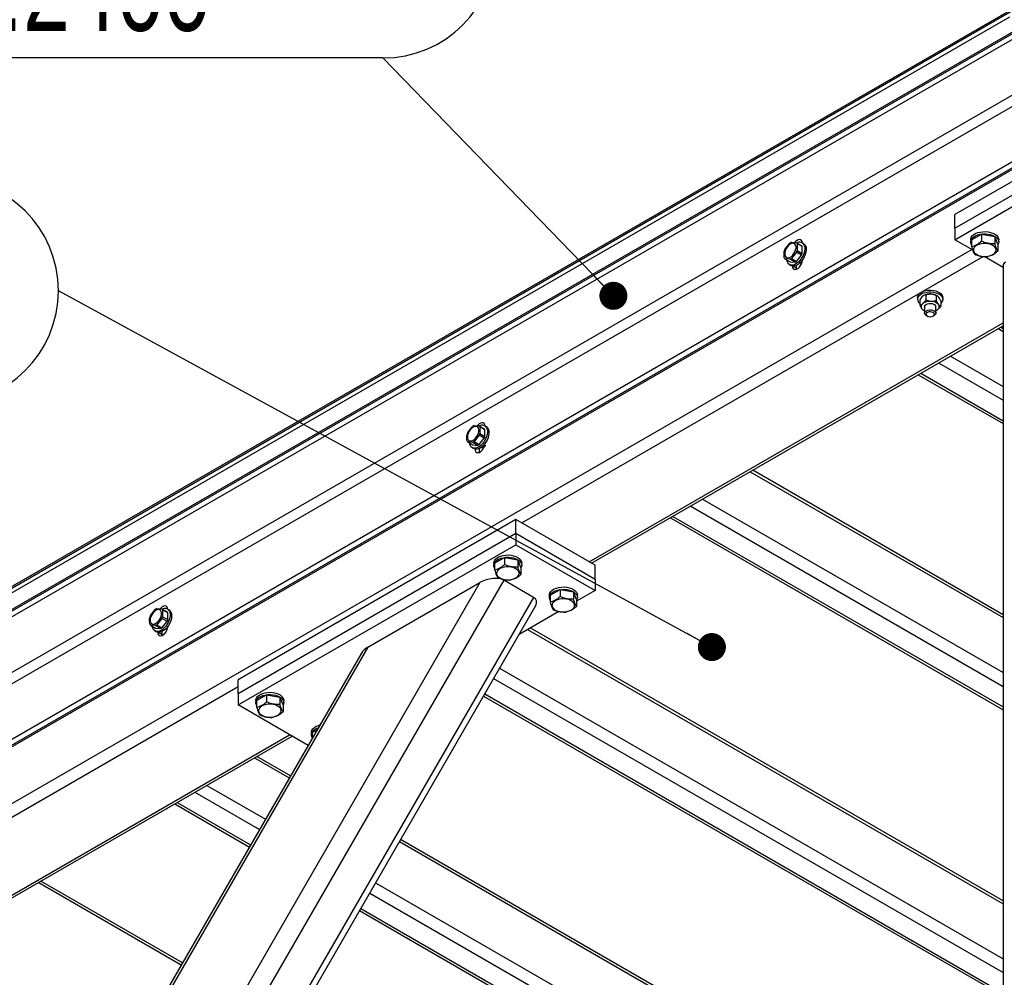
# Model space of a CAD drawing. Header units: millimetres. Extents: x 5 to 589, y 5 to 415.
# Tile 61 of 76: x 435 to 470, y 328 to 362. Entities that reach past the tile are written whole.
import ezdxf

# ---------------------------------------------------------------- set-up
doc = ezdxf.new("R2010")
doc.units = ezdxf.units.MM
doc.layers.add('NOTES', color=6, linetype='Continuous')
doc.layers.add('TRAIT-FORT', color=4, linetype='Continuous', lineweight=25)
doc.styles.add('SLDTEXTSTYLE0', font='TXT', dxfattribs={"width": 0.75})
doc.dimstyles.new('SLDDIMSTYLE2', dxfattribs={"dimtxt": 0.18, "dimasz": 1, "dimexe": 0, "dimexo": 0.0625, "dimgap": 0, "dimtad": 0, "dimtih": 1, "dimtoh": 1, "dimdec": 0, "dimrnd": 1e-09, "dimzin": 0, "dimdsep": 46, "dimtxsty": 'Standard', "dimblk1": 'DOT', "dimblk2": 'DOT', "dimsah": 1, "dimcen": 0.09, "dimadec": 0, "dimazin": 0, "dimtfac": 1, "dimtdec": 0, "dimtofl": 0, "dimtmove": 0, "dimatfit": 3, "dimldrblk": 'DOT', "dimfxl": 1, "dimfrac": 2, "dimtolj": 1, "dimtzin": 0, "dimarcsym": 0})

# ---------------------------------------------------------------- blocks, each defined once
blk = doc.blocks.new('SW_NOTE_14')
at = {"layer": 'NOTES', "color": 0}
blk.add_line((0, 0), (-53.459, 0), dxfattribs=at)
blk.add_arc((0, 4.025), 4.025, 270, 90, dxfattribs=at)
at = {"layer": 'NOTES', "color": 0, "insert": (-26.874, 3.968), "char_height": 3, "attachment_point": 2, "style": 'SLDTEXTSTYLE0'}
blk.add_mtext('CORNIERE 60X60X4 LG:2400', dxfattribs=at)
blk = doc.blocks.new('_Dot')
at = {"color": 0, "linetype": 'ByBlock', "lineweight": -2}
blk.add_line((-0.5, 0), (-1, 0), dxfattribs=at)
at = {"color": 0, "linetype": 'ByBlock', "const_width": 0.5}
blk.add_lwpolyline([(-0.25, 0, 1), (0.25, 0, 1)], format="xyb", close=True, dxfattribs=at)
blk = doc.blocks.new('SW_NOTE_17')
at = {"layer": 'NOTES', "color": 0}
for p, q in [((-29.937, 4.025), (-4.025, 4.025)), ((-4.025, -4.025), (-29.937, -4.025))]:
    blk.add_line(p, q, dxfattribs=at)
for centre, start, end in [((-29.937, 0), 90, 270), ((-4.025, 0), 270, 90)]:
    blk.add_arc(centre, 4.025, start, end, dxfattribs=at)
at = {"layer": 'NOTES', "color": 0, "char_height": 3, "attachment_point": 2, "style": 'SLDTEXTSTYLE0'}
for s, insert in [('GRD2-FAU-03', (-17.086, 3.962)), ('TOLE ACIER', (-17.085, -0.038))]:
    blk.add_mtext(s, dxfattribs=dict(at, insert=insert))

msp = doc.modelspace()

# ---------------------------------------------------------------- linework, layer by layer
at = {"layer": 'TRAIT-FORT', "color": 4, "linetype": 'Continuous', "lineweight": 25}
for p, q in [((508.42757, 383.99624), (423.57477, 335.01176)), ((508.42757, 383.93499), (423.57477, 334.95051)), ((508.51598, 383.78188), (423.66318, 334.79741)), ((510.23072, 382.79199), (425.37792, 333.80751)), ((510.40753, 382.48579), (425.55473, 333.50132)), ((510.40753, 380.50568), (425.55473, 331.5212)), ((510.49587, 380.35261), (425.64307, 331.36813)), ((510.54894, 380.32198), (425.69614, 331.3375)), ((472.71874, 364.19869), (422.16059, 335.01209)), ((472.71874, 364.13744), (422.16059, 334.95084)), ((469.89032, 362.50462), (422.16059, 334.95084)), ((469.89032, 362.34131), (422.16059, 334.78753)), ((470.77419, 356.93152), (467.94576, 355.2987)), ((467.94576, 354.80877), (470.77419, 356.44159)), ((467.94576, 354.40051), (470.77419, 356.03333)), ((467.94576, 354.80877), (467.94576, 355.2987)), ((467.94576, 354.80877), (467.94576, 354.40051)), ((461.88417, 354.05566), (462.06658, 354.28258)), ((462.11399, 354.30995), (462.2964, 354.29363)), ((462.2964, 354.29363), (462.47733, 354.18919)), ((462.50099, 354.15545), (462.32007, 354.25989)), ((462.54928, 354.26029), (462.49621, 354.29092)), ((468.57412, 354.03777), (467.94576, 354.40051)), ((468.50642, 354.40051), (468.50642, 354.31885)), ((468.53629, 354.40017), (468.89336, 354.59454)), ((468.53629, 354.40017), (468.53629, 354.1554)), ((468.89336, 354.59454), (468.89336, 354.34978)), ((468.89336, 354.59454), (469.36345, 354.51322)), ((469.36345, 354.51322), (469.36345, 354.26845)), ((469.47647, 354.23752), (469.36345, 354.51322)), ((469.50641, 354.31889), (469.50641, 354.40055)), ((424.2819, 328.50013), (468.54667, 354.05364)), ((462.2964, 353.95561), (462.11399, 353.7287)), ((462.47733, 353.85117), (462.2964, 353.95561)), ((462.32007, 354.01668), (462.50099, 353.91224)), ((462.50099, 353.91224), (462.50099, 354.15545)), ((469.47647, 354.23752), (469.47647, 353.99275)), ((452.4954, 344.29761), (468.95439, 353.79918)), ((462.06658, 353.70133), (461.88417, 353.71764)), ((461.88417, 353.71764), (462.0651, 353.61319)), ((462.0651, 353.61319), (462.24751, 353.59688)), ((462.24751, 353.59688), (462.06658, 353.70133)), ((462.11399, 353.7287), (462.29491, 353.62425)), ((462.29491, 353.62425), (462.47733, 353.85117)), ((462.42587, 353.58099), (462.47753, 353.55117)), ((462.50106, 353.66641), (462.50106, 353.66709)), ((469.66097, 353.41035), (468.98911, 353.7982)), ((462.04621, 353.51145), (462.09928, 353.48082)), ((462.1475, 353.46298), (462.1475, 353.4623)), ((462.28891, 353.38066), (462.1475, 353.4623)), ((462.28891, 353.48497), (462.28891, 353.38066)), ((462.28891, 353.38066), (462.29147, 353.34751)), ((469.66097, 353.48205), (469.66097, 324.56659)), ((466.6119, 352.33921), (466.6119, 352.27797)), ((466.68803, 352.25556), (466.68803, 352.07231)), ((466.83201, 352.41064), (466.82755, 352.40803)), ((466.90288, 352.43315), (466.90288, 352.2499)), ((467.27674, 352.41455), (467.27674, 352.23129)), ((467.30634, 352.40215), (467.29171, 352.4106)), ((467.43575, 352.21826), (467.43575, 352.03501)), ((467.51188, 352.27797), (467.51188, 352.33921)), ((466.81737, 351.88846), (466.83207, 351.87997)), ((466.86188, 352.01264), (466.86188, 351.78142)), ((467.26184, 351.78138), (467.26184, 352.0126)), ((467.29171, 351.87997), (467.2965, 351.88273)), ((467.32826, 351.9052), (467.29528, 351.88482)), ((466.92041, 351.69975), (466.95582, 351.67936)), ((467.16797, 351.67936), (467.2033, 351.69979)), ((454.89959, 342.9097), (469.66097, 351.43126)), ((454.98746, 342.85901), (469.66097, 351.32985)), ((469.48402, 351.22769), (469.66097, 351.12554)), ((469.66104, 351.22704), (469.57195, 351.27847)), ((467.78668, 350.24785), (469.66097, 349.16585)), ((467.36238, 350.00289), (469.66097, 348.67594)), ((466.6382, 349.58478), (469.66097, 347.83977)), ((466.726, 349.63551), (469.66097, 347.94119)), ((450.57047, 347.5244), (450.75288, 347.75132)), ((450.80029, 347.77869), (450.9827, 347.76238)), ((450.9827, 347.76238), (451.16363, 347.65793)), ((451.1873, 347.62419), (451.00637, 347.72864)), ((451.23558, 347.72903), (451.18251, 347.75967)), ((451.1873, 347.38098), (451.1873, 347.62419)), ((450.9827, 347.42436), (450.80029, 347.19744)), ((450.98122, 347.09299), (451.16363, 347.31991)), ((451.16363, 347.31991), (450.9827, 347.42436)), ((451.00637, 347.48542), (451.1873, 347.38098)), ((450.75288, 347.17007), (450.57047, 347.18638)), ((450.57047, 347.18638), (450.7514, 347.08193)), ((450.73252, 346.9802), (450.78559, 346.94956)), ((450.7514, 347.08193), (450.93381, 347.06562)), ((450.93381, 347.06562), (450.75288, 347.17007)), ((450.80029, 347.19744), (450.98122, 347.09299)), ((450.97521, 346.95371), (450.97521, 346.84941)), ((451.11211, 347.04969), (451.16376, 347.01987)), ((451.18736, 347.13515), (451.18736, 347.13583)), ((450.97521, 346.84941), (450.97865, 346.81107)), ((460.64518, 346.12514), (469.66097, 340.92044)), ((469.66104, 341.02194), (460.73312, 346.17591)), ((458.94785, 345.1453), (469.66097, 338.96075)), ((458.52355, 344.90034), (469.66097, 338.47084)), ((457.79936, 344.48223), (469.66097, 337.63467)), ((457.88716, 344.53296), (469.66097, 337.73609)), ((452.28332, 344.42005), (442.38387, 338.70521)), ((452.28332, 343.93012), (452.28332, 344.42005)), ((455.11174, 342.78723), (452.28332, 344.42005)), ((442.38387, 338.21529), (452.28332, 343.93012)), ((452.28332, 343.93012), (452.28332, 343.52186)), ((452.28332, 343.93012), (455.11174, 342.2973)), ((442.38387, 337.80703), (452.28332, 343.52186)), ((452.28332, 343.52186), (455.11174, 341.88904)), ((451.53041, 342.86843), (451.88741, 343.06277)), ((451.88741, 343.06277), (451.88741, 342.818)), ((451.88741, 343.06277), (452.3575, 342.98145)), ((451.50047, 342.86874), (451.50047, 342.78707)), ((451.53041, 342.86843), (451.53041, 342.62366)), ((452.3575, 342.98145), (452.3575, 342.73668)), ((452.47058, 342.70579), (452.3575, 342.98145)), ((452.47058, 342.70579), (452.47058, 342.46102)), ((452.50046, 342.78711), (452.50046, 342.86878)), ((455.11174, 342.2973), (455.11174, 342.78723)), ((451.00549, 342.1719), (428.41849, 303.05003)), ((451.85908, 342.25646), (428.77205, 302.26853)), ((447.00552, 339.86277), (451.00549, 342.1719)), ((452.91977, 341.64414), (451.85908, 342.25646)), ((455.11174, 342.2973), (455.11174, 341.88904)), ((452.91977, 341.64414), (429.83274, 301.65621)), ((453.48036, 341.72577), (453.48036, 341.6441)), ((453.5103, 341.72547), (453.8673, 341.9198)), ((453.5103, 341.72547), (453.5103, 341.4807)), ((453.8673, 341.9198), (453.8673, 341.67503)), ((453.8673, 341.9198), (454.33739, 341.83848)), ((454.33739, 341.83848), (454.33739, 341.59371)), ((454.45047, 341.56282), (454.33739, 341.83848)), ((455.11174, 341.88904), (454.45047, 341.5073)), ((454.48042, 341.6441), (454.48042, 341.72577)), ((430.12136, 301.7336), (452.99705, 341.35552)), ((454.45047, 341.56282), (454.45047, 341.31805)), ((439.25677, 340.99314), (439.43918, 341.22006)), ((439.48659, 341.24743), (439.66893, 341.23108)), ((439.66893, 341.23108), (439.84986, 341.12663)), ((439.8736, 341.09293), (439.69267, 341.19738)), ((439.69267, 340.95417), (439.8736, 340.84972)), ((439.92182, 341.19773), (439.86874, 341.22837)), ((439.8736, 340.84972), (439.8736, 341.09293)), ((453.818, 341.14218), (452.402, 340.32474)), ((439.43918, 340.63881), (439.25677, 340.65512)), ((439.25677, 340.65512), (439.4377, 340.55067)), ((439.62011, 340.53436), (439.43918, 340.63881)), ((439.66893, 340.89306), (439.48659, 340.66618)), ((439.48659, 340.66618), (439.66752, 340.56173)), ((439.66752, 340.56173), (439.84986, 340.78861)), ((439.84986, 340.78861), (439.66893, 340.89306)), ((439.87367, 340.60389), (439.87367, 340.60457)), ((439.41882, 340.44894), (439.47189, 340.4183)), ((439.4377, 340.55067), (439.62011, 340.53436)), ((439.52011, 340.40046), (439.52011, 340.39978)), ((439.66152, 340.31815), (439.52011, 340.39978)), ((439.66152, 340.42246), (439.66152, 340.31815)), ((439.66152, 340.31815), (439.66408, 340.28499)), ((439.79841, 340.51843), (439.85006, 340.48861)), ((452.70856, 340.50176), (469.66097, 330.71534)), ((469.66104, 330.81684), (452.7965, 340.55253)), ((447.00552, 339.86277), (428.41849, 307.66907)), ((446.7817, 339.65866), (428.48336, 307.96499)), ((451.70668, 339.12044), (469.66097, 328.75565)), ((428.9134, 330.68401), (442.3838, 338.46031)), ((442.38387, 338.21529), (442.38387, 338.70521)), ((451.49453, 338.753), (469.66097, 328.26574)), ((442.38387, 338.21529), (442.38387, 337.80703)), ((443.04513, 337.96999), (443.40213, 338.16433)), ((443.40213, 338.16433), (443.40213, 337.91956)), ((443.40213, 338.16433), (443.87222, 338.083)), ((451.13247, 338.12584), (469.66097, 327.42957)), ((451.17637, 338.20192), (469.66097, 327.53099)), ((444.88058, 336.3657), (442.38387, 337.80703)), ((443.01519, 337.97029), (443.01519, 337.88863)), ((443.04513, 337.96999), (443.04513, 337.72522)), ((443.87222, 338.083), (443.87222, 337.83823)), ((443.98531, 337.80734), (443.87222, 338.083)), ((443.98531, 337.80734), (443.98531, 337.56257)), ((444.01518, 337.88867), (444.01518, 337.97033)), ((431.31759, 329.2961), (444.22221, 336.74578)), ((444.99508, 336.82733), (444.99508, 336.74566)), ((445.02502, 336.82702), (445.20265, 336.92372)), ((445.02502, 336.82702), (445.02502, 336.61597)), ((431.40545, 329.24541), (444.31001, 336.69505)), ((442.96752, 335.92004), (444.20933, 335.20316)), ((444.2533, 335.27931), (443.05545, 335.97081)), ((440.84588, 334.69524), (443.14858, 333.36592)), ((441.27018, 334.9402), (443.36073, 333.73335)), ((440.12169, 334.27713), (442.78652, 332.73876)), ((440.20949, 334.32786), (442.83042, 332.81483)), ((448.1362, 332.93622), (468.41133, 321.23164)), ((468.43729, 321.31819), (448.18017, 333.01238)), ((440.35589, 328.52883), (435.26004, 331.47061)), ((440.39986, 328.60499), (435.34797, 331.52138)), ((447.2876, 331.46642), (467.50905, 319.79282)), ((447.07545, 331.09898), (467.08475, 319.54786)), ((446.71339, 330.47182), (466.3605, 319.12979)), ((446.75729, 330.5479), (466.44837, 319.18048))]:
    msp.add_line(p, q, dxfattribs=at)
at = {"layer": 'TRAIT-FORT', "color": 4, "linetype": 'Continuous', "lineweight": 25, "flags": 128}
for points in [[(468.50642, 354.40051), (468.50878, 354.42889), (468.52712, 354.48277), (468.56272, 354.53361), (468.61438, 354.57971), (468.68019, 354.61926), (468.75781, 354.65099), (468.8444, 354.67357), (468.93685, 354.68637), (469.0318, 354.68879), (469.12587, 354.68081), (469.21563, 354.6627)], [(468.53636, 354.22051), (468.52624, 354.23842), (468.50851, 354.29234), (468.50878, 354.34723), (468.52712, 354.4011), (468.56272, 354.45195), (468.61438, 354.49804), (468.68019, 354.53759), (468.75781, 354.56932), (468.8444, 354.5919), (468.93685, 354.60471), (469.0318, 354.60712), (469.12587, 354.59914), (469.21563, 354.58104)], [(469.21563, 354.6627), (469.2977, 354.6351), (469.36938, 354.59902), (469.42791, 354.5558), (469.47114, 354.50695), (469.49771, 354.45424), (469.50641, 354.40055)], [(461.87452, 353.89664), (461.88093, 353.84227), (461.89954, 353.79858), (461.92935, 353.76844), (461.96839, 353.75366), (462.01432, 353.75526), (462.06408, 353.77301), (462.11466, 353.80588), (462.16288, 353.8518), (462.2057, 353.9079), (462.24043, 353.97063), (462.26484, 354.03602), (462.27745, 354.09999), (462.27745, 354.15853), (462.26484, 354.20794), (462.24043, 354.24514), (462.2057, 354.26777), (462.16288, 354.27443), (462.11466, 354.26468), (462.06408, 354.23916), (462.01432, 354.19945), (461.96839, 354.14802), (461.92935, 354.08816), (461.89954, 354.02359), (461.88093, 353.95843), (461.87452, 353.89664)], [(462.50086, 354.28821), (462.49391, 354.33219), (462.47301, 354.37297), (462.44003, 354.39786), (462.39768, 354.40481), (462.3494, 354.39331), (462.29909, 354.36427), (462.25081, 354.32002), (462.23442, 354.30067)], [(462.49567, 354.3136), (462.49081, 354.31168), (462.46175, 354.29692)], [(469.1223, 354.25632), (469.03935, 354.26535), (468.95499, 354.26422), (468.87286, 354.25301), (468.79659, 354.23218), (468.72942, 354.20267), (468.6744, 354.16569), (468.63393, 354.12295), (468.60959, 354.07627), (468.60278, 354.02773), (468.61357, 353.97938), (468.64142, 353.9334), (468.68532, 353.89178), (468.74325, 353.85632), (468.81264, 353.82856), (468.89046, 353.8098), (468.9734, 353.80077), (469.05783, 353.80186), (469.14003, 353.81311), (469.2163, 353.83394), (469.2834, 353.86348), (469.33843, 353.90047), (469.37896, 353.94317), (469.40317, 353.98985), (469.41004, 354.03843), (469.39932, 354.08674), (469.3714, 354.13276), (469.3275, 354.17437), (469.26958, 354.20984), (469.20019, 354.23752), (469.1223, 354.25632)], [(469.21563, 354.58104), (469.2977, 354.55344), (469.36938, 354.51735), (469.42791, 354.47414), (469.47114, 354.42528), (469.49771, 354.37257), (469.50641, 354.31795), (469.49703, 354.26333), (469.47653, 354.22051)], [(462.57072, 354.19819), (462.58623, 354.13498), (462.5888, 354.06217), (462.57841, 353.9828), (462.55541, 353.90008), (462.52082, 353.81743), (462.47598, 353.73818), (462.42277, 353.6656), (462.36336, 353.60269), (462.30017, 353.55198), (462.23577, 353.51556), (462.17286, 353.49495), (462.11399, 353.49099), (462.06145, 353.50376), (462.01762, 353.53285), (461.98411, 353.57701), (461.96239, 353.63444), (461.95511, 353.67671)], [(462.62379, 354.16755), (462.6393, 354.10434), (462.64187, 354.03153), (462.63148, 353.95216), (462.60849, 353.86945), (462.57389, 353.78679), (462.52905, 353.70754), (462.47584, 353.63497), (462.41643, 353.57205), (462.35324, 353.52134), (462.28884, 353.48493), (462.22593, 353.46432), (462.16706, 353.46035), (462.11453, 353.47313), (462.09928, 353.48082)], [(462.1475, 353.4623), (462.15465, 353.40892), (462.17555, 353.36813), (462.20853, 353.34325), (462.25081, 353.33625), (462.29909, 353.34776), (462.3494, 353.3768), (462.39768, 353.42104), (462.44003, 353.47689), (462.47301, 353.53985), (462.49391, 353.60477), (462.50106, 353.66641)], [(462.3784, 353.51524), (462.37004, 353.53552), (462.36875, 353.53938)], [(466.62168, 352.39313), (466.64946, 352.44319), (466.69417, 352.48901), (466.75392, 352.52864), (466.82634, 352.56057), (466.90827, 352.58342), (466.99661, 352.59626), (467.08752, 352.5986), (467.17747, 352.59027), (467.26264, 352.5717), (467.33959, 352.54363), (467.4052, 352.50716), (467.45672, 352.46387), (467.49213, 352.4154), (467.50979, 352.36386), (467.51188, 352.33921)], [(466.62168, 352.33189), (466.64946, 352.38195), (466.69417, 352.42777), (466.75392, 352.4674), (466.82634, 352.49932), (466.90827, 352.52217), (466.99661, 352.53502), (467.08752, 352.53735), (467.17747, 352.52902), (467.26264, 352.51045), (467.33959, 352.48239), (467.4052, 352.44591), (467.45672, 352.40262), (467.49213, 352.35415), (467.50979, 352.30261), (467.50925, 352.25006), (467.49031, 352.19863), (467.45389, 352.15044), (467.43575, 352.13342)], [(466.6119, 352.33921), (466.6119, 352.34093), (466.62168, 352.39313)], [(466.86188, 352.01264), (466.86444, 352.03109), (466.88265, 352.06387), (466.91684, 352.0921), (466.96384, 352.11323), (467.01954, 352.12546), (467.07902, 352.12764), (467.13701, 352.11962), (467.18833, 352.10206), (467.22839, 352.0766), (467.25361, 352.04538), (467.26184, 352.0126)], [(466.92041, 351.69975), (466.90187, 351.71217), (466.87354, 351.74245), (466.86208, 351.77624), (466.86835, 351.81046), (466.89175, 351.84211)], [(466.89175, 351.84211), (466.93033, 351.86835), (466.9805, 351.88688), (467.03802, 351.89603), (467.09763, 351.89502), (467.15401, 351.88388), (467.20229, 351.86364), (467.23796, 351.83612), (467.25813, 351.80369), (467.26076, 351.76931), (467.24579, 351.73599), (467.21443, 351.70675), (467.2033, 351.69979)], [(466.93424, 351.78611), (466.91495, 351.75815), (466.91347, 351.7281), (466.92979, 351.69953), (466.96202, 351.67594), (467.00639, 351.66013), (467.05731, 351.65402), (467.10889, 351.65834), (467.15475, 351.67259), (467.18948, 351.69505), (467.20876, 351.723), (467.21032, 351.75302), (467.194, 351.78159), (467.16169, 351.80522), (467.11732, 351.82103), (467.06641, 351.82714), (467.01482, 351.82282), (466.96897, 351.80857), (466.93424, 351.78611)], [(450.56083, 347.36539), (450.56723, 347.31101), (450.58584, 347.26732), (450.61565, 347.23719), (450.6547, 347.22241), (450.70062, 347.224), (450.75039, 347.24175), (450.80096, 347.27462), (450.84918, 347.32054), (450.892, 347.37665), (450.92666, 347.43933), (450.95114, 347.50476), (450.96375, 347.56873), (450.96375, 347.62727), (450.95114, 347.67668), (450.92666, 347.71385), (450.892, 347.73651), (450.84918, 347.74317), (450.80096, 347.73342), (450.75039, 347.7079), (450.70062, 347.6682), (450.6547, 347.61677), (450.61565, 347.55691), (450.58584, 347.49233), (450.56723, 347.42718), (450.56083, 347.36539)], [(451.25702, 347.66693), (451.27247, 347.60368), (451.2751, 347.53091), (451.26471, 347.45154), (451.24172, 347.36882), (451.20712, 347.28617), (451.16228, 347.20692), (451.10907, 347.13435), (451.04966, 347.07143), (450.98648, 347.02072), (450.92208, 346.98431), (450.85916, 346.96369), (450.80022, 346.95969), (450.74776, 346.9725), (450.70392, 347.00159), (450.67041, 347.04575), (450.64863, 347.10314), (450.64141, 347.14545)], [(451.18716, 347.75695), (451.18015, 347.80089), (451.15931, 347.84172), (451.12634, 347.8666), (451.08399, 347.87355), (451.0357, 347.86205), (450.9854, 347.83301), (450.93711, 347.78876), (450.92073, 347.76941)], [(451.18433, 347.78322), (451.17711, 347.78042), (451.14805, 347.76566)], [(451.3101, 347.6363), (451.32554, 347.57304), (451.32817, 347.50027), (451.31778, 347.4209), (451.29479, 347.33819), (451.26019, 347.25553), (451.21535, 347.17628), (451.18736, 347.13583)], [(451.15843, 347.09927), (451.10273, 347.04079), (451.03955, 346.99009), (450.97515, 346.95367), (450.91223, 346.93306), (450.85329, 346.92905), (450.80083, 346.94187), (450.78559, 346.94956)], [(450.83454, 346.91229), (450.84095, 346.87766), (450.86186, 346.83687), (450.89483, 346.81199), (450.93711, 346.805), (450.9854, 346.8165), (451.0357, 346.84554), (451.08399, 346.88978), (451.12634, 346.94563), (451.15931, 347.00859), (451.18015, 347.07347), (451.18736, 347.13515)], [(451.0647, 346.98398), (451.05627, 347.00423), (451.05506, 347.00812)], [(451.50047, 342.86874), (451.50296, 342.89712), (451.52124, 342.95096), (451.55677, 343.00184), (451.60843, 343.04793), (451.67431, 343.08752), (451.75186, 343.11921), (451.83852, 343.14183), (451.9309, 343.1546), (452.02592, 343.15705), (452.11992, 343.14903), (452.20968, 343.13093)], [(451.53041, 342.68874), (451.52029, 342.70664), (451.50262, 342.7606), (451.50296, 342.81545), (451.52124, 342.86929), (451.55677, 342.92017), (451.60843, 342.96626), (451.67431, 343.00585), (451.75186, 343.03754), (451.83852, 343.06016), (451.9309, 343.07293), (452.02592, 343.07538), (452.11992, 343.06736), (452.20968, 343.04926)], [(452.20968, 343.13093), (452.29181, 343.10337), (452.3635, 343.06728), (452.42196, 343.02403), (452.46532, 342.97517), (452.49176, 342.92246), (452.50046, 342.86878)], [(452.20968, 343.04926), (452.29181, 343.0217), (452.3635, 342.98561), (452.42196, 342.94236), (452.46532, 342.8935), (452.49176, 342.84079), (452.50046, 342.78618), (452.49115, 342.73152), (452.47058, 342.68874)], [(452.11642, 342.72458), (452.03347, 342.73361), (451.94911, 342.73248), (451.86691, 342.72123), (451.79064, 342.70041), (451.72347, 342.6709), (451.66845, 342.63392), (451.62798, 342.59117), (451.60378, 342.54449), (451.59683, 342.49595), (451.60762, 342.4476), (451.63547, 342.40162), (451.67937, 342.36001), (451.7373, 342.32454), (451.80675, 342.29683), (451.88457, 342.27806), (451.96752, 342.26903), (452.05195, 342.27012), (452.13408, 342.28133), (452.21035, 342.30216), (452.27745, 342.33171), (452.33248, 342.36869), (452.37301, 342.4114), (452.39728, 342.45811), (452.40409, 342.50666), (452.39337, 342.55497), (452.36545, 342.60098), (452.32155, 342.6426), (452.26363, 342.67806), (452.1943, 342.70578), (452.11642, 342.72458)], [(453.48036, 341.72577), (453.48285, 341.75415), (453.50113, 341.80799), (453.53666, 341.85887), (453.58839, 341.90493), (453.6542, 341.94456), (453.73182, 341.97621), (453.81841, 341.99886), (453.91079, 342.01163), (454.00581, 342.01408), (454.09981, 342.00606), (454.18957, 341.98796)], [(454.18957, 341.98796), (454.27177, 341.96036), (454.34339, 341.92431), (454.40185, 341.88106), (454.44521, 341.83221), (454.47165, 341.7795), (454.48042, 341.72577)], [(453.5103, 341.54577), (453.50018, 341.56368), (453.48251, 341.61763), (453.48285, 341.67248), (453.50113, 341.72632), (453.53666, 341.7772), (453.58839, 341.82326), (453.6542, 341.86289), (453.73182, 341.89454), (453.81841, 341.91719), (453.91079, 341.92996), (454.00581, 341.93242), (454.09981, 341.9244), (454.18957, 341.90629)], [(454.18957, 341.90629), (454.27177, 341.87869), (454.34339, 341.84264), (454.40185, 341.79939), (454.44521, 341.75054), (454.47165, 341.69783), (454.48042, 341.64317), (454.47104, 341.58855), (454.45047, 341.54577)], [(439.87346, 341.22569), (439.86645, 341.26963), (439.84555, 341.31042), (439.81264, 341.33534), (439.77029, 341.34229), (439.72201, 341.33079), (439.6717, 341.30175), (439.62342, 341.25751), (439.60703, 341.23816)], [(454.09631, 341.58162), (454.01336, 341.59065), (453.929, 341.58952), (453.8468, 341.57827), (453.77053, 341.55744), (453.70343, 341.52789), (453.64834, 341.49095), (453.60787, 341.4482), (453.58367, 341.40153), (453.57672, 341.35298), (453.58751, 341.30463), (453.61536, 341.25866), (453.65926, 341.21704), (453.71719, 341.18158), (453.78665, 341.15386), (453.86453, 341.13506), (453.94748, 341.12603), (454.03184, 341.12715), (454.11397, 341.13837), (454.19024, 341.15919), (454.25734, 341.18874), (454.31244, 341.22568), (454.3529, 341.26843), (454.37717, 341.31514), (454.38398, 341.36369), (454.37326, 341.412), (454.34534, 341.45802), (454.30144, 341.49963), (454.24358, 341.53506), (454.17419, 341.56281), (454.09631, 341.58162)], [(439.24713, 340.83413), (439.25347, 340.77971), (439.27215, 340.73607), (439.30195, 340.70593), (439.341, 340.69115), (439.38685, 340.6927), (439.43669, 340.71049), (439.48726, 340.74337), (439.53548, 340.78929), (439.5783, 340.84539), (439.61296, 340.90807), (439.63737, 340.97346), (439.64999, 341.03743), (439.64999, 341.09597), (439.63737, 341.14538), (439.61296, 341.18259), (439.5783, 341.20525), (439.53548, 341.21191), (439.48726, 341.20216), (439.43669, 341.17665), (439.38685, 341.1369), (439.341, 341.08551), (439.30195, 341.02565), (439.27215, 340.96107), (439.25347, 340.89588), (439.24713, 340.83413)], [(439.94326, 341.13564), (439.95877, 341.07242), (439.9614, 340.99965), (439.95101, 340.92028), (439.92802, 340.83757), (439.89343, 340.75491), (439.84858, 340.67566), (439.79537, 340.60309), (439.73596, 340.54017), (439.67278, 340.48947), (439.60838, 340.45305), (439.54546, 340.43244), (439.48652, 340.42843), (439.43406, 340.44125), (439.39016, 340.4703), (439.35671, 340.51449), (439.33493, 340.57188), (439.32765, 340.61415)], [(439.99633, 341.105), (440.01184, 341.04179), (440.01447, 340.96901), (440.00409, 340.88964), (439.98109, 340.80693), (439.9465, 340.72427), (439.90165, 340.64502), (439.84845, 340.57245), (439.78904, 340.50954), (439.72585, 340.45883), (439.66145, 340.42241), (439.59853, 340.4018), (439.53959, 340.39779), (439.48713, 340.41061), (439.47189, 340.4183)], [(439.86827, 341.25108), (439.86342, 341.24916), (439.83435, 341.2344)], [(439.52011, 340.39978), (439.52725, 340.3464), (439.54816, 340.30561), (439.58107, 340.28069), (439.62342, 340.27374), (439.6717, 340.28524), (439.72201, 340.31428), (439.77029, 340.35853), (439.81264, 340.41437), (439.84555, 340.47729), (439.86645, 340.54221), (439.87367, 340.60389)], [(439.751, 340.45272), (439.74257, 340.47297), (439.74136, 340.47686)], [(443.01519, 337.97029), (443.01769, 337.99867), (443.03596, 338.05251), (443.0715, 338.10339), (443.12316, 338.14949), (443.18897, 338.18904), (443.26659, 338.22077), (443.35324, 338.24338), (443.44563, 338.25615), (443.54058, 338.25857), (443.63465, 338.25059), (443.72441, 338.23248)], [(443.04513, 337.79029), (443.03502, 337.8082), (443.01728, 337.86212), (443.01769, 337.91701), (443.03596, 337.97085), (443.0715, 338.02173), (443.12316, 338.06782), (443.18897, 338.10737), (443.26659, 338.1391), (443.35324, 338.16172), (443.44563, 338.17449), (443.54058, 338.1769), (443.63465, 338.16892), (443.72441, 338.15082)], [(443.72441, 338.23248), (443.80654, 338.20492), (443.87822, 338.16883), (443.93669, 338.12558), (443.97998, 338.07669), (444.00649, 338.02402), (444.01518, 337.97033)], [(443.72441, 338.15082), (443.80654, 338.12325), (443.87822, 338.08717), (443.93669, 338.04392), (443.97998, 337.99502), (444.00649, 337.94235), (444.01518, 337.88773), (444.00588, 337.83308), (443.98531, 337.79029)], [(443.63114, 337.82614), (443.5482, 337.83517), (443.46384, 337.83404), (443.38163, 337.82279), (443.30536, 337.80196), (443.2382, 337.77245), (443.18317, 337.73547), (443.14271, 337.69273), (443.1185, 337.64605), (443.11156, 337.59751), (443.12235, 337.54916), (443.1502, 337.50318), (443.1941, 337.46156), (443.25202, 337.4261), (443.32141, 337.39834), (443.3993, 337.37962), (443.48225, 337.37059), (443.56667, 337.37168), (443.64881, 337.38289), (443.72508, 337.40372), (443.79218, 337.43326), (443.8472, 337.47025), (443.88773, 337.51295), (443.91194, 337.55963), (443.91882, 337.60821), (443.9081, 337.65652), (443.88018, 337.70254), (443.83628, 337.74415), (443.77835, 337.77962), (443.70903, 337.80734), (443.63114, 337.82614)], [(444.99508, 336.82733), (444.99758, 336.85571), (445.01585, 336.90955), (445.05139, 336.96043), (445.10311, 337.00648), (445.16886, 337.04607), (445.24655, 337.07776), (445.30056, 337.09322)], [(445.02502, 336.64733), (445.01491, 336.66523), (444.99717, 336.71915), (444.99758, 336.77404), (445.01585, 336.82788), (445.05139, 336.87876), (445.10311, 336.92481), (445.16886, 336.96441), (445.24405, 336.99528)]]:
    msp.add_lwpolyline(points, dxfattribs=at)
at = {"layer": 'TRAIT-FORT', "color": 4, "linetype": 'Continuous', "lineweight": 25}
for centre, radius, start, end in [((462.25704, 354.00741), 0.33466, 115.306189, 124.688434), ((462.19076, 354.19435), 0.14497, 26.878527, 43.223197), ((462.39977, 354.12778), 0.18488, 22.38505, 121.952504), ((462.46036, 354.11253), 0.17245, 18.60746, 58.960181), ((462.41138, 353.8162), 0.57904, 155.571975, 162.056099), ((461.76919, 354.19508), 0.57904, 335.571975, 342.056099), ((462.37169, 354.08991), 0.14497, 26.878527, 43.223197), ((461.95012, 354.09063), 0.57904, 335.571975, 342.056099), ((461.9898, 353.81692), 0.14497, 206.878527, 223.223197), ((461.92355, 354.00383), 0.33461, 295.30556, 304.689064), ((462.10448, 353.89938), 0.33461, 295.30556, 304.689064), ((469.81113, 353.46705), 0.1509, 114.350786, 174.292255), ((466.79148, 352.27834), 0.17805, 162.497327, 234.477519), ((467.05082, 351.75924), 0.44203, 84.930414, 125.288773), ((467.05693, 351.98166), 0.48437, 86.099429, 117.66889), ((467.07788, 352.01811), 0.44696, 61.418555, 88.46201), ((467.09476, 351.82775), 0.37182, 45.311598, 90.752998), ((466.86445, 352.01417), 0.12637, 123.088912, 219.879227), ((466.96305, 352.10361), 0.25944, 221.074827, 247.047828), ((467.1425, 352.13548), 0.29586, 293.786662, 308.890815), ((467.25934, 352.01106), 0.12632, 303.065519, 39.90262), ((450.94334, 347.47615), 0.33466, 115.306189, 124.688434), ((450.87706, 347.6631), 0.14497, 26.878527, 43.223197), ((451.08694, 347.59761), 0.18367, 22.174632, 120.462503), ((451.05799, 347.55865), 0.14497, 26.878527, 43.223197), ((451.14666, 347.58127), 0.17245, 18.60746, 58.960181), ((451.09101, 347.28703), 0.5721, 155.486894, 162.055863), ((450.45549, 347.66382), 0.57904, 335.571975, 342.056099), ((450.63642, 347.55937), 0.57904, 335.571975, 342.056099), ((450.67423, 347.28468), 0.14293, 206.867573, 223.449767), ((450.60985, 347.47257), 0.33461, 295.30556, 304.689064), ((450.79078, 347.36812), 0.33461, 295.30556, 304.689064), ((451.04918, 347.20903), 0.2231, 265.11187, 318.76951), ((439.77731, 340.75578), 0.5721, 155.486894, 162.055863), ((439.62964, 340.94489), 0.33466, 115.306189, 124.688434), ((439.56718, 341.1342), 0.1405, 26.723325, 43.594015), ((439.15756, 341.12686), 0.56228, 335.429478, 342.11328), ((439.77237, 341.06542), 0.18475, 22.336002, 121.978128), ((439.7481, 341.02975), 0.1405, 26.723325, 43.594015), ((439.83488, 341.05157), 0.17006, 18.311091, 59.25655), ((439.36054, 340.75342), 0.14293, 206.867573, 223.449767), ((439.29616, 340.94131), 0.33461, 295.30556, 304.689064), ((439.47708, 340.83687), 0.33461, 295.30556, 304.689064), ((439.33849, 341.02242), 0.56228, 335.429478, 342.11328)]:
    msp.add_arc(centre, radius, start, end, dxfattribs=at)
for centre, start_param, end_param in [((451.35907, 341.9678), 0.47769661, 2.04849294), ((452.41973, 341.35549), 5.80560361, 6.76088192), ((447.35907, 339.65865), 2.04849294, 2.66401096)]:
    msp.add_ellipse(centre, major_axis=(0.60657, 0.1625), ratio=0.51758952, start_param=start_param, end_param=end_param, dxfattribs=at)
for points, knots in [([(462.32007, 354.25989), (462.31984, 354.25755), (462.31241, 354.1812), (462.3163, 354.09766), (462.32007, 354.01668)], [0, 0, 0, 0, 0.030738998, 1, 1, 1, 1]), ([(468.53629, 354.1554), (468.56731, 354.16332), (468.63, 354.17933), (468.72278, 354.22325), (468.8115, 354.28127), (468.8659, 354.3268), (468.89336, 354.34978)], [0, 0, 0, 0, 0.26474664, 0.5349677, 0.76528022, 1, 1, 1, 1]), ([(468.89336, 354.34978), (468.95317, 354.32704), (469.0521, 354.28943), (469.19559, 354.26652), (469.29205, 354.26398), (469.34759, 354.26746), (469.36345, 354.26845)], [0, 0, 0, 0, 0.38556567, 0.63765434, 0.89655851, 1, 1, 1, 1]), ([(469.47647, 353.99275), (469.46665, 354.00773), (469.4468, 354.03801), (469.41753, 354.10309), (469.38928, 354.18129), (469.37211, 354.23922), (469.36345, 354.26845)], [0, 0, 0, 0, 0.26462673, 0.53495501, 0.76536157, 1, 1, 1, 1]), ([(461.8605, 353.75138), (461.85673, 353.83235), (461.85284, 353.9159), (461.86027, 353.99224), (461.8605, 353.99459)], [0, 0, 0, 0, 0.969261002, 1, 1, 1, 1]), ([(468.53629, 354.1554), (468.54609, 354.12252), (468.56591, 354.05606), (468.59536, 353.97778), (468.62342, 353.91896), (468.64067, 353.89289), (468.64938, 353.87974)], [0, 0, 0, 0, 0.26465276, 0.53490721, 0.7654365, 1, 1, 1, 1]), ([(469.47647, 353.99275), (469.4455, 353.96692), (469.38291, 353.91471), (469.29, 353.85762), (469.20131, 353.819), (469.1469, 353.80532), (469.11947, 353.79842)], [0, 0, 0, 0, 0.264602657, 0.534878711, 0.76542388, 1, 1, 1, 1]), ([(468.64938, 353.87974), (468.70917, 353.85699), (468.80806, 353.81935), (468.95155, 353.79644), (469.04806, 353.79396), (469.10361, 353.79743), (469.11947, 353.79842)], [0, 0, 0, 0, 0.38547627, 0.63756487, 0.89655853, 1, 1, 1, 1]), ([(466.79546, 352.38541), (466.77652, 352.36743), (466.73895, 352.33176), (466.70492, 352.28082), (466.68803, 352.25556)], [0, 0, 0, 0, 0.50397782, 1, 1, 1, 1]), ([(466.90288, 352.43315), (466.88818, 352.43059), (466.85827, 352.42539), (466.82102, 352.40586), (466.79993, 352.38899), (466.79546, 352.38541)], [0, 0, 0, 0, 0.43215567, 0.87960431, 1, 1, 1, 1]), ([(466.79546, 352.12005), (466.81435, 352.13804), (466.85184, 352.17374), (466.88596, 352.22465), (466.90288, 352.2499)], [0, 0, 0, 0, 0.50405958, 1, 1, 1, 1]), ([(466.90288, 352.43315), (466.92846, 352.44148), (466.98052, 352.45841), (467.04511, 352.46636), (467.08203, 352.46516), (467.08988, 352.46491)], [0, 0, 0, 0, 0.43205486, 0.87925924, 1, 1, 1, 1]), ([(467.08988, 352.19954), (467.05696, 352.20354), (466.99167, 352.21147), (466.93231, 352.23716), (466.90288, 352.2499)], [0, 0, 0, 0, 0.50417683, 1, 1, 1, 1]), ([(467.08988, 352.46491), (467.12275, 352.4609), (467.18798, 352.45296), (467.24731, 352.42728), (467.27674, 352.41455)], [0, 0, 0, 0, 0.50383967, 1, 1, 1, 1]), ([(467.27674, 352.23129), (467.25116, 352.22296), (467.19911, 352.20602), (467.13459, 352.19817), (467.0977, 352.1993), (467.08988, 352.19954)], [0, 0, 0, 0, 0.43234899, 0.87955015, 1, 1, 1, 1]), ([(467.35624, 352.35746), (467.33881, 352.37535), (467.31111, 352.40379), (467.28604, 352.41164), (467.27674, 352.41455)], [0, 0, 0, 0, 0.62916068, 1, 1, 1, 1]), ([(467.27674, 352.23129), (467.28604, 352.21128), (467.31111, 352.15731), (467.33881, 352.11728), (467.35624, 352.0921)], [0, 0, 0, 0, 0.37083932, 1, 1, 1, 1]), ([(467.43575, 352.21826), (467.42973, 352.23121), (467.406, 352.28221), (467.37875, 352.32981), (467.35755, 352.35586), (467.35624, 352.35746)], [0, 0, 0, 0, 0.24192617, 0.95335857, 1, 1, 1, 1]), ([(466.68803, 352.07231), (466.70271, 352.07488), (466.73258, 352.08011), (466.76973, 352.09967), (466.79096, 352.11648), (466.79546, 352.12005)], [0, 0, 0, 0, 0.4322375, 0.87968926, 1, 1, 1, 1]), ([(466.68803, 352.07231), (466.6973, 352.05228), (466.72227, 351.99832), (466.75002, 351.95831), (466.76747, 351.93315)], [0, 0, 0, 0, 0.3711639, 1, 1, 1, 1]), ([(466.76747, 351.93315), (466.76875, 351.93156), (466.78537, 351.91101), (466.80159, 351.90131), (466.81656, 351.89235)], [0, 0, 0, 0, 0.07713032, 1, 1, 1, 1]), ([(467.43575, 352.03501), (467.42104, 352.01327), (467.39111, 351.96902), (467.35398, 351.92729), (467.33276, 351.90906), (467.32826, 351.9052)], [0, 0, 0, 0, 0.43219275, 0.87967978, 1, 1, 1, 1]), ([(467.35624, 352.0921), (467.35755, 352.09053), (467.37875, 352.06513), (467.406, 352.04449), (467.42973, 352.03693), (467.43575, 352.03501)], [0, 0, 0, 0, 0.04664143, 0.75807383, 1, 1, 1, 1]), ([(451.00637, 347.72864), (451.00614, 347.72629), (450.99871, 347.64994), (451.0026, 347.5664), (451.00637, 347.48542)], [0, 0, 0, 0, 0.030738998, 1, 1, 1, 1]), ([(450.54673, 347.22008), (450.54296, 347.30106), (450.53908, 347.3846), (450.5465, 347.46095), (450.54673, 347.46329)], [0, 0, 0, 0, 0.969261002, 1, 1, 1, 1]), ([(451.53041, 342.62366), (451.56141, 342.63157), (451.62407, 342.64756), (451.71685, 342.69149), (451.80557, 342.74949), (451.85997, 342.79503), (451.88741, 342.818)], [0, 0, 0, 0, 0.264608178, 0.534878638, 0.765423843, 1, 1, 1, 1]), ([(451.88741, 342.818), (451.94722, 342.79526), (452.04615, 342.75767), (452.18964, 342.73472), (452.28616, 342.73228), (452.34166, 342.7357), (452.3575, 342.73668)], [0, 0, 0, 0, 0.385565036, 0.637653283, 0.896646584, 1, 1, 1, 1]), ([(452.47058, 342.46102), (452.46078, 342.476), (452.44097, 342.50628), (452.41149, 342.57131), (452.38354, 342.64954), (452.36623, 342.70745), (452.3575, 342.73668)], [0, 0, 0, 0, 0.26465365, 0.53490901, 0.76527687, 1, 1, 1, 1]), ([(451.53041, 342.62366), (451.54022, 342.59078), (451.56007, 342.52431), (451.58934, 342.44601), (451.6176, 342.38722), (451.63476, 342.36113), (451.64343, 342.34797)], [0, 0, 0, 0, 0.26462673, 0.53495501, 0.76536157, 1, 1, 1, 1]), ([(451.64343, 342.34797), (451.70325, 342.32523), (451.80217, 342.28763), (451.94566, 342.26469), (452.04218, 342.26225), (452.09769, 342.26567), (452.11352, 342.26664)], [0, 0, 0, 0, 0.385565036, 0.637653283, 0.896646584, 1, 1, 1, 1]), ([(452.47058, 342.46102), (452.43962, 342.43519), (452.377, 342.38295), (452.28409, 342.32587), (452.19538, 342.28725), (452.14098, 342.27356), (452.11352, 342.26664)], [0, 0, 0, 0, 0.26455318, 0.53496974, 0.76528125, 1, 1, 1, 1]), ([(453.5103, 341.4807), (453.5413, 341.48861), (453.60396, 341.50459), (453.69674, 341.54853), (453.78546, 341.60652), (453.83986, 341.65207), (453.8673, 341.67503)], [0, 0, 0, 0, 0.264608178, 0.534878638, 0.765423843, 1, 1, 1, 1]), ([(453.8673, 341.67503), (453.92712, 341.65231), (454.02608, 341.61471), (454.16953, 341.5917), (454.26608, 341.58932), (454.32156, 341.59274), (454.33739, 341.59371)], [0, 0, 0, 0, 0.38556411, 0.63782046, 0.89664683, 1, 1, 1, 1]), ([(453.5103, 341.4807), (453.52011, 341.44782), (453.53996, 341.38135), (453.56923, 341.30304), (453.59749, 341.24425), (453.61466, 341.21816), (453.62332, 341.205)], [0, 0, 0, 0, 0.26462673, 0.53495501, 0.76536157, 1, 1, 1, 1]), ([(454.45047, 341.31805), (454.41951, 341.29222), (454.35689, 341.23999), (454.26398, 341.1829), (454.17527, 341.14429), (454.12087, 341.13059), (454.09341, 341.12368)], [0, 0, 0, 0, 0.26455318, 0.53496974, 0.76528125, 1, 1, 1, 1]), ([(454.45047, 341.31805), (454.4407, 341.33302), (454.42094, 341.36329), (454.39137, 341.42832), (454.36343, 341.50657), (454.34612, 341.56448), (454.33739, 341.59371)], [0, 0, 0, 0, 0.26449363, 0.53491072, 0.76527773, 1, 1, 1, 1]), ([(439.23303, 340.68882), (439.22927, 340.7698), (439.22538, 340.85334), (439.23281, 340.92969), (439.23303, 340.93203)], [0, 0, 0, 0, 0.969261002, 1, 1, 1, 1]), ([(439.69267, 341.19738), (439.69244, 341.19503), (439.68501, 341.11868), (439.6889, 341.03514), (439.69267, 340.95417)], [0, 0, 0, 0, 0.030738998, 1, 1, 1, 1]), ([(453.62332, 341.205), (453.68314, 341.18227), (453.78206, 341.14467), (453.92555, 341.12172), (454.02207, 341.11928), (454.07758, 341.1227), (454.09341, 341.12368)], [0, 0, 0, 0, 0.385565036, 0.637653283, 0.896646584, 1, 1, 1, 1]), ([(443.04513, 337.72522), (443.07613, 337.73313), (443.1388, 337.74911), (443.23158, 337.79305), (443.3203, 337.85105), (443.3747, 337.89659), (443.40213, 337.91956)], [0, 0, 0, 0, 0.264608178, 0.534878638, 0.765423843, 1, 1, 1, 1]), ([(443.40213, 337.91956), (443.46195, 337.89682), (443.56088, 337.85922), (443.70436, 337.83628), (443.80089, 337.83383), (443.85639, 337.83726), (443.87222, 337.83823)], [0, 0, 0, 0, 0.385565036, 0.637653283, 0.896646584, 1, 1, 1, 1]), ([(443.98531, 337.56257), (443.97547, 337.57754), (443.95557, 337.6078), (443.92625, 337.67286), (443.89826, 337.7511), (443.88096, 337.80901), (443.87222, 337.83823)], [0, 0, 0, 0, 0.26455491, 0.53491007, 0.7652774, 1, 1, 1, 1]), ([(443.04513, 337.72522), (443.05495, 337.69234), (443.0748, 337.62587), (443.10407, 337.54756), (443.13232, 337.48878), (443.14949, 337.46269), (443.15815, 337.44952)], [0, 0, 0, 0, 0.26462673, 0.53495501, 0.76536157, 1, 1, 1, 1]), ([(443.15815, 337.44952), (443.21797, 337.42678), (443.31689, 337.38918), (443.46038, 337.36627), (443.55685, 337.36373), (443.61239, 337.36721), (443.62824, 337.3682)], [0, 0, 0, 0, 0.38556567, 0.63765434, 0.89655851, 1, 1, 1, 1]), ([(443.98531, 337.56257), (443.95432, 337.53673), (443.89171, 337.48451), (443.79877, 337.4274), (443.71008, 337.38878), (443.65568, 337.3751), (443.62824, 337.3682)], [0, 0, 0, 0, 0.26474005, 0.53496561, 0.7654677, 1, 1, 1, 1])]:
    msp.add_open_spline(points, degree=3, knots=knots, dxfattribs=at)

# ---------------------------------------------------------------- block references
at = {"layer": 'NOTES', "color": 211}
for name, p in [('SW_NOTE_14', (447.54717, 360.8805)), ('SW_NOTE_17', (435.97484, 352.57862))]:
    msp.add_blockref(name, p, dxfattribs=at)

# ---------------------------------------------------------------- leaders
for points in [[(455.76586, 352.39848), (447.54717, 360.8805)], [(459.27782, 339.87226), (435.97484, 352.57862)]]:
    msp.add_leader(points, dimstyle='SLDDIMSTYLE2', dxfattribs=at)

doc.saveas('drawing.dxf')
